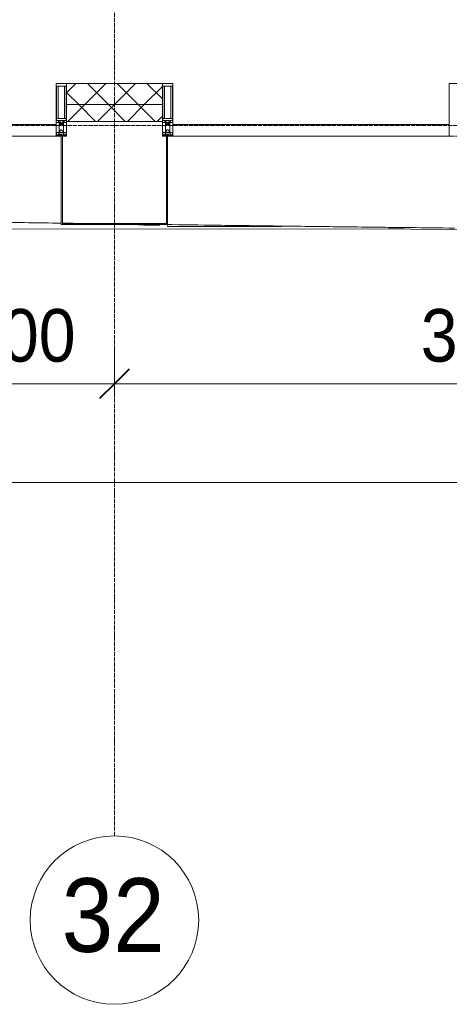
# Model space of a CAD drawing. Header units: millimetres. Extents: x 104173 to 188470, y 7718 to 222239.
# Tile 29 of 50: x 125500 to 127540, y 11226 to 15903. Entities that reach past the tile are written whole.
import ezdxf

# ---------------------------------------------------------------- set-up
doc = ezdxf.new("R2010")
doc.units = ezdxf.units.MM
doc.linetypes.add('ADSK_Линия сетки', pattern=[25, 20, -2.5, 0, -2.5])
doc.linetypes.add('Линия сетки', pattern=[25, 20, -2.5, 0, -2.5])
for name, color, linetype, lineweight in [('Импосты витража', 7, 'Continuous', 18), ('Колонны', 7, 'Continuous', 18), ('Оси', 7, 'Continuous', 9), ('Панели витража', 7, 'Continuous', 18), ('Размеры', 7, 'Continuous', 9), ('Размеры-100', 7, 'Continuous', 9), ('Стены разрез', 7, 'Continuous', 40), ('Стены штриховка', 7, 'Continuous', 40), ('Форма', 7, 'Continuous', 18), ('Формообразующий элемент-перекрытие', 7, 'Continuous', 18), ('Элементы узлов', 7, 'Continuous', 18)]:
    doc.layers.add(name, color=color, linetype=linetype, lineweight=lineweight)
doc.styles.add('Arial', font='arial.ttf', dxfattribs={"width": 0.9, "height": 350})
doc.styles.add('Arial_3', font='arial.ttf', dxfattribs={"width": 0.9, "height": 250})
doc.dimstyles.new('Основной_2_5_мм', dxfattribs={"dimscale": 304.8, "dimtxt": 255.06485, "dimasz": 0.463911, "dimexe": 0.492126, "dimexo": 0.492126, "dimgap": 0.098425, "dimtad": 1, "dimdec": 0, "dimdsep": 46, "dimtxsty": 'Arial_3', "dimblk1": 'OBLIQUE', "dimblk2": 'OBLIQUE', "dimsah": 1, "dimcen": 0.09, "dimdle": 0.492126, "dimazin": 2, "dimtfac": 1, "dimtdec": 4, "dimtix": 1, "dimtmove": 0, "dimatfit": 3, "dimfxl": 1, "dimtvp": 1, "dimtolj": 1, "dimtzin": 0, "dimlwd": 20, "dimlwe": 20, "dimarcsym": 2})
pattern_1 = [(45, (0, 0), (-70.71068, 70.71068), []), (135, (0, 0), (-70.71068, -70.71068), [])]

# ---------------------------------------------------------------- blocks, each defined once
blk = doc.blocks.new('System Panel - A_PAN_Glass-7508020-МКСС_К4_L22_74_700_')
at = {"layer": 'Панели витража', "color": 253, "lineweight": 5, "true_color": 0xaaaaaa}
for p, q in [((656.25, 55), (-656.25, 55)), ((-656.25, 55), (-656.25, 0)), ((656.25, 0), (656.25, 55)), ((-656.25, 0), (656.25, 0))]:
    blk.add_line(p, q, dxfattribs=at)
blk = doc.blocks.new('Rectangular Mullion - 50Wx250H-2623690-МКСС_К4_L22_74_700_')
at = {"layer": 'Элементы узлов', "color": 253, "lineweight": 5, "true_color": 0xaaaaaa}
for p, q in [((-25, 65.2), (-25, 250)), ((-25, 250), (0, 250)), ((-23, 237.3), (0, 237.3)), ((-23, 237.3), (-23, 73.6)), ((-14.9, 84), (-14.9, 237.3)), ((25, 250), (0, 250)), ((23, 237.3), (0, 237.3)), ((14.9, 84), (14.9, 237.3)), ((23, 237.3), (23, 73.6)), ((25, 65.2), (25, 250)), ((-14, 65.2), (-25, 65.2)), ((0, 84), (-23, 84)), ((-0.5, 73.6), (-23, 73.6)), ((-14, 71.3), (-14, 65.2)), ((-10, 71.3), (-14, 71.3)), ((-10, 53), (-10, 71.3)), ((-8.7, 53), (-10, 53)), ((-10, 53), (-10, 17)), ((-8.7, 53), (-7, 54.7)), ((-7, 65.2), (-5.9, 67.3)), ((-7, 65.2), (-7, 54.7)), ((-4.1, 67.3), (-5.9, 67.3)), ((-4.1, 67.3), (-2.9, 65.1)), ((-2.9, 65.1), (-2.9, 54.6)), ((-1.3, 53), (-2.9, 54.6)), ((0, 53), (-1.3, 53)), ((0, 84), (23, 84)), ((0, 53), (1.3, 53)), ((0.5, 73.6), (23, 73.6)), ((1.3, 53), (2.9, 54.6)), ((4.1, 67.3), (2.9, 65.1)), ((2.9, 65.1), (2.9, 54.6)), ((4.1, 67.3), (5.9, 67.3)), ((7, 65.2), (5.9, 67.3)), ((7, 65.2), (7, 54.7)), ((8.7, 53), (7, 54.7)), ((8.7, 53), (10, 53)), ((10, 71.3), (14, 71.3)), ((10, 53), (10, 71.3)), ((10, 53), (10, 17)), ((14, 71.3), (14, 65.2)), ((14, 65.2), (25, 65.2)), ((-23.8, 14.6), (-25, 14.2)), ((-25, 0), (-25, 14.2)), ((-22.3, 17), (-23.8, 17)), ((-23.8, 17), (-23.8, 14.6)), ((-22.5, 10.6), (-23.8, 14.6)), ((-22.5, 10.6), (-23.7, 9.9)), ((-23.7, 1.3), (-23.7, 9.9)), ((-23.7, 1.3), (-11.8, 1.3)), ((-23.2, 10.2), (-22.5, 8)), ((-22.5, 8), (-22.5, 4.5)), ((-21.3, 4.5), (-22.5, 4.5)), ((-22.3, 17), (-22.3, 16)), ((-22.3, 16), (-21.3, 16)), ((-19, 17.6), (-21.3, 16)), ((-21.3, 4.5), (-21.3, 6.5)), ((-21.3, 6.5), (-14.2, 6.5)), ((-18.4, 16.6), (-19, 17.6)), ((-7.4, 16.6), (-18.4, 16.6)), ((-14.2, 6.5), (-14.2, 4.5)), ((-13.2, 4.5), (-14.2, 4.5)), ((-13.2, 4.5), (-12.2, 7.2)), ((-12.7, 7.6), (-11.3, 11.4)), ((-12.7, 7.6), (-11.8, 6.9)), ((-12.2, 9), (-12.2, 14.8)), ((-12.2, 14.8), (0, 14.8)), ((-11.8, 1.3), (-11.8, 6.9)), ((-10.5, 11.2), (-11.3, 11.4)), ((-10.5, 1.5), (-10.5, 11.2)), ((-4.8, 1.5), (-10.5, 1.5)), ((-10, 17), (-7.5, 17)), ((-8.5, 23), (-1.5, 30)), ((-8.5, 18.5), (-8.5, 23)), ((-7.5, 18.5), (-8.5, 18.5)), ((-7.5, 17), (-7.5, 18.5)), ((-7.4, 18), (-7.4, 16.6)), ((-2.6, 18), (-7.4, 18)), ((0, 8), (-4.8, 8)), ((-4.8, 1.5), (-4.8, 8)), ((-2.6, 18), (-2.6, 16.8)), ((-2.6, 16.8), (0, 16.8)), ((-1.5, 30), (0, 30)), ((1.5, 30), (0, 30)), ((2.6, 16.8), (0, 16.8)), ((0, 14.8), (0, 16.8)), ((0, 14.8), (0, 16.8)), ((12.2, 14.8), (0, 14.8)), ((0, 0), (0, 8)), ((0, 8), (4.8, 8)), ((0, 0), (0, 8)), ((8.5, 23), (1.5, 30)), ((2.6, 18), (2.6, 16.8)), ((2.6, 18), (7.4, 18)), ((4.8, 1.5), (4.8, 8)), ((4.8, 1.5), (10.5, 1.5)), ((7.4, 18), (7.4, 16.6)), ((7.4, 16.6), (18.4, 16.6)), ((7.5, 18.5), (8.5, 18.5)), ((7.5, 17), (7.5, 18.5)), ((10, 17), (7.5, 17)), ((8.5, 18.5), (8.5, 23)), ((10.5, 11.2), (11.3, 11.4)), ((10.5, 1.5), (10.5, 11.2)), ((12.7, 7.6), (11.3, 11.4)), ((12.7, 7.6), (11.8, 6.9)), ((11.8, 1.3), (11.8, 6.9)), ((23.7, 1.3), (11.8, 1.3)), ((12.2, 9), (12.2, 14.8)), ((13.2, 4.5), (12.2, 7.2)), ((13.2, 4.5), (14.2, 4.5)), ((21.3, 6.5), (14.2, 6.5)), ((14.2, 6.5), (14.2, 4.5)), ((18.4, 16.6), (19, 17.6)), ((19, 17.6), (21.3, 16)), ((22.3, 16), (21.3, 16)), ((21.3, 4.5), (21.3, 6.5)), ((21.3, 4.5), (22.5, 4.5)), ((22.3, 17), (22.3, 16)), ((22.3, 17), (23.8, 17)), ((22.5, 10.6), (23.8, 14.6)), ((22.5, 10.6), (23.7, 9.9)), ((23.2, 10.2), (22.5, 8)), ((22.5, 8), (22.5, 4.5)), ((23.7, 1.3), (23.7, 9.9)), ((23.8, 17), (23.8, 14.6)), ((23.8, 14.6), (25, 14.2)), ((25, 0), (25, 14.2)), ((-25, 0), (0, 0)), ((25, 0), (0, 0))]:
    blk.add_line(p, q, dxfattribs=at)
for centre, start, end in [((-0.5, 73.1), 360, 90), ((0.5, 73.1), 90, 180)]:
    blk.add_arc(centre, 0.5, start, end, dxfattribs=at)
blk = doc.blocks.new('Rectangular Mullion - R_StandardFrame_50Wx250H-V32-МКСС_К4_L22_74_700_')
at = {"layer": 'Импосты витража', "color": 253, "lineweight": 5, "true_color": 0xaaaaaa}
for p, q in [((-25, -250), (-25, 0)), ((-25, 0), (0, 0)), ((5, 0), (25, 0)), ((25, 0), (25, -250)), ((25, -250), (-25, -250))]:
    blk.add_line(p, q, dxfattribs=at)
blk = doc.blocks.new('Rectangular Mullion - R_StandardFrame_50Wx250H-7505731-МКСС_К4_L22_74_700_')
at = {"layer": 'Импосты витража', "color": 253, "lineweight": 5, "true_color": 0xaaaaaa}
for p, q in [((-25, -250), (-25, 0)), ((-25, 0), (-5, 0)), ((0, 0), (25, 0)), ((25, 0), (25, -250)), ((25, -250), (-25, -250))]:
    blk.add_line(p, q, dxfattribs=at)
blk = doc.blocks.new('Rectangular Mullion - R_StandardFrame_50Wx250H-V33-МКСС_К4_L22_74_700_')
at = {"layer": 'Импосты витража', "color": 253, "lineweight": 5, "true_color": 0xaaaaaa}
for p, q in [((-25, -250), (-25, 0)), ((-25, 0), (0, 0)), ((5, 0), (25, 0)), ((25, 0), (25, -17)), ((25, -57), (25, -250)), ((25, -250), (-25, -250))]:
    blk.add_line(p, q, dxfattribs=at)
blk = doc.blocks.new('System Panel - A_PAN_Glass-7508972-МКСС_К4_L22_74_700_')
at = {"layer": 'Панели витража', "color": 253, "lineweight": 5, "true_color": 0xaaaaaa}
for p, q in [((656.25, 55), (-656.25, 55)), ((-656.25, 55), (-656.25, 0)), ((656.25, 0), (656.25, 55)), ((-656.25, 0), (656.25, 0))]:
    blk.add_line(p, q, dxfattribs=at)
blk = doc.blocks.new('A_SLK_PAN_Type1 - Прямой тип панели-6537825-МКСС_К4_L22_74_700_')
at = {"layer": 'Колонны', "lineweight": 5}
for p, q in [((-252.5, 420), (252.5, 420)), ((-252.5, 0), (-252.5, 420)), ((-247.5, 415), (-247.5, 0)), ((247.5, 415), (-247.5, 415)), ((247.5, 0), (247.5, 415)), ((252.5, 420), (252.5, 0)), ((-247.5, 0), (-252.5, 0)), ((252.5, 0), (247.5, 0))]:
    blk.add_line(p, q, dxfattribs=at)
blk = doc.blocks.new('A_OGR_PAN_Отлив - A_OGR_PAN_Отлив-6121893-МКСС_К4_L22_74_700_')
at = {"layer": 'Колонны', "color": 253, "lineweight": 5, "true_color": 0xaaaaaa}
for q in [(-681.2, -423.9), (-139.9, -430)]:
    blk.add_line((-681.2, -430), q, dxfattribs=at)
blk = doc.blocks.new('135_SLK_K4_AR_FCD_rvt-1-МКСС_К4_L22_74_700_')
at = {"layer": 'Стены разрез', "lineweight": 5, "true_color": 0xaaaaaa}
h = blk.add_hatch(dxfattribs=at)
h.set_pattern_fill('FP_4', color=253, style=0, pattern_type=2)
h.set_pattern_definition(pattern_1)
h.paths.add_polyline_path([(125722.5, 15500), (126177.5, 15500), (126177.5, 15600), (125722.5, 15600)])
h = blk.add_hatch(dxfattribs=at)
h.set_pattern_fill('FP_4', color=253, style=0, pattern_type=2)
h.set_pattern_definition(pattern_1)
h.paths.add_polyline_path([(125722.5, 15420), (126177.5, 15420), (126177.5, 15500), (125722.5, 15500)])
at = {"layer": 'Стены разрез', "color": 253, "lineweight": 9, "true_color": 0xaaaaaa}
for p, q in [((126177.5, 15600), (125722.5, 15600)), ((125722.5, 15600), (125722.5, 15420)), ((126177.5, 15420), (126177.5, 15600)), ((125722.5, 15420), (126177.5, 15420))]:
    blk.add_line(p, q, dxfattribs=at)
at = {"layer": 'Стены штриховка', "color": 253, "lineweight": 9, "true_color": 0xaaaaaa}
blk.add_line((126177.5, 15500), (125722.5, 15500), dxfattribs=at)
at = {"layer": 'Форма', "color": 253, "lineweight": 5, "true_color": 0xaaaaaa, "flags": 128}
blk.add_lwpolyline([(114341.6, 14827.2), (118320, 14866.3), (121358.5, 14890.7), (123765.7, 14904.4), (125726.1, 14909.6), (127355.1, 14908.1), (128728.7, 14900.7), (129025, 14898.2)], dxfattribs=at)
at = {"layer": 'Форма', "color": 253, "lineweight": 9, "true_color": 0xaaaaaa}
for points, knots in [([(124334.9, 14957.2), (124375.2, 14956.5), (124466.3, 14955), (124608.3, 14952.8), (124760.8, 14950.4), (124964, 14947.2), (125217.8, 14943.4), (125471.7, 14939.7), (125631.6, 14937.4), (125689.9, 14936.6), (125697.4, 14936.5)], [-0.46473626, -0.46473626, -0.46473626, -0.46473626, -0.46022727, -0.45454545, -0.44886364, -0.44318182, -0.43181818, -0.42045455, -0.41477273, -0.41393383, -0.41393383, -0.41393383, -0.41393383]), ([(126192.2, 14929.8), (126273.8, 14928.7), (126456.9, 14926.3), (126690.8, 14923.3), (126894, 14920.8), (127046.5, 14919), (127199, 14917.2), (127371.8, 14915.2), (127493.8, 14913.8), (127565, 14913)], [-0.39549099, -0.39549099, -0.39549099, -0.39549099, -0.38636364, -0.375, -0.36931818, -0.36363636, -0.35795455, -0.35227273, -0.34430454, -0.34430454, -0.34430454, -0.34430454])]:
    blk.add_open_spline(points, degree=3, knots=knots, dxfattribs=at)
blk.add_open_spline([(125702.4, 14936.4), (125737.2, 14935.9), (125771.9, 14935.5), (125806.7, 14935)], degree=3, dxfattribs=at)
at = {"layer": 'Формообразующий элемент-перекрытие', "color": 253, "lineweight": 5, "true_color": 0xaaaaaa}
blk.add_open_spline([(126165, 14926.7), (126131.6, 14927.1), (126098.2, 14927.5), (126064.8, 14927.9)], degree=3, dxfattribs=at)
blk.add_open_spline([(127325, 14913.8), (127314.1, 14913.9), (127289.1, 14914.1), (127264, 14914.4), (127249.8, 14914.5)], degree=3, knots=[0.346637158, 0.346637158, 0.346637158, 0.346637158, 0.347826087, 0.349386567, 0.349386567, 0.349386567, 0.349386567], dxfattribs=at)
at = {"layer": 'Импосты витража', "color": 253, "lineweight": 5, "true_color": 0xaaaaaa}
for p in [(125697.5, 15350), (126202.5, 15350)]:
    blk.add_blockref('Rectangular Mullion - 50Wx250H-2623690-МКСС_К4_L22_74_700_', p, dxfattribs=at)
at = {"layer": 'Импосты витража', "color": 253, "lineweight": 5, "true_color": 0xaaaaaa, "extrusion": (0, 0, -1), "rotation": 180}
for name, p in [('Rectangular Mullion - R_StandardFrame_50Wx250H-V32-МКСС_К4_L22_74_700_', (-125697.5, 15350)), ('Rectangular Mullion - R_StandardFrame_50Wx250H-7505731-МКСС_К4_L22_74_700_', (-126202.5, 15350)), ('Rectangular Mullion - R_StandardFrame_50Wx250H-V33-МКСС_К4_L22_74_700_', (-127565, 15350))]:
    blk.add_blockref(name, p, dxfattribs=at)
at = {"layer": 'Колонны', "color": 253, "lineweight": 5, "true_color": 0xaaaaaa, "rotation": 180}
blk.add_blockref('A_SLK_PAN_Type1 - Прямой тип панели-6537825-МКСС_К4_L22_74_700_', (125950, 15350), dxfattribs=at)
at = {"layer": 'Колонны', "color": 253, "lineweight": 5, "true_color": 0xaaaaaa}
blk.add_blockref('A_OGR_PAN_Отлив - A_OGR_PAN_Отлив-6121893-МКСС_К4_L22_74_700_', (126883.8, 15350), dxfattribs=at)
at = {"layer": 'Панели витража', "color": 253, "lineweight": 5, "true_color": 0xaaaaaa}
for name, p in [('System Panel - A_PAN_Glass-7508972-МКСС_К4_L22_74_700_', (125016.3, 15350)), ('System Panel - A_PAN_Glass-7508020-МКСС_К4_L22_74_700_', (126883.8, 15350))]:
    blk.add_blockref(name, p, dxfattribs=at)
blk = doc.blocks.new('Ось сетки - Круг_Ø8 мм-6577-МКСС_К4_L22_74_700_')
at = {"layer": 'Оси', "lineweight": 20}
for start, end in [(360, 180), (180, 360)]:
    blk.add_arc((0, 0), 4, start, end, dxfattribs=at)
blk = doc.blocks.new('DIMBLOCK8-МКСС_К4_L22_74_700_')
at = {"layer": 'Размеры-100', "lineweight": 20, "transparency": 16777216}
for p, q in [((125050, 14173.9), (125050, 14323.9)), ((125950, 14173.9), (125950, 14323.9)), ((125050, 14173.9), (125950, 14173.9)), ((125050, 14173.9), (125050, 14123.9)), ((125950, 14173.9), (125950, 14123.9))]:
    blk.add_line(p, q, dxfattribs=at)
at = {"layer": 'Размеры-100', "lineweight": 40, "transparency": 16777216}
for p, q in [((125050, 14173.9), (125120.7, 14244.6)), ((125950, 14173.9), (126020.7, 14244.6)), ((125050, 14173.9), (124979.3, 14103.2)), ((125950, 14173.9), (125879.3, 14103.2))]:
    blk.add_line(p, q, dxfattribs=at)
at = {"layer": 'Размеры-100', "color": 0, "lineweight": 20, "transparency": 16777216, "insert": (125241, 14528.5), "char_height": 250, "width": 621.573, "attachment_point": 1, "line_spacing_factor": 0.941778, "style": 'Arial_3'}
blk.add_mtext('900', dxfattribs=at)
blk = doc.blocks.new('_Oblique')
at = {"color": 0, "linetype": 'ByBlock', "lineweight": -2}
blk.add_line((-0.5, -0.5), (0.5, 0.5), dxfattribs=at)
blk = doc.blocks.new('DIMBLOCK9-МКСС_К4_L22_74_700_')
at = {"layer": 'Размеры-100', "lineweight": 20, "transparency": 16777216}
for p, q in [((125950, 14173.9), (125950, 14323.9)), ((129550, 14173.9), (129550, 14323.9)), ((125950, 14173.9), (129550, 14173.9)), ((125950, 14173.9), (125950, 14123.9)), ((129550, 14173.9), (129550, 14123.9))]:
    blk.add_line(p, q, dxfattribs=at)
at = {"layer": 'Размеры-100', "lineweight": 40, "transparency": 16777216}
for p, q in [((125950, 14173.9), (126020.7, 14244.6)), ((129550, 14173.9), (129620.7, 14244.6)), ((125950, 14173.9), (125879.3, 14103.2)), ((129550, 14173.9), (129479.3, 14103.2))]:
    blk.add_line(p, q, dxfattribs=at)
at = {"layer": 'Размеры-100', "color": 0, "lineweight": 20, "transparency": 16777216, "insert": (127404.7, 14528.5), "char_height": 250, "width": 828.765, "attachment_point": 1, "line_spacing_factor": 0.941778, "style": 'Arial_3'}
blk.add_mtext('3600', dxfattribs=at)
blk = doc.blocks.new('DIMBLOCK12-МКСС_К4_L22_74_700_')
at = {"layer": 'Размеры-100', "lineweight": 20, "transparency": 16777216}
for p, q in [((107950, 13704.1), (107950, 13854.1)), ((136750, 13704.1), (136750, 13854.1)), ((107800, 13704.1), (136900, 13704.1)), ((107950, 13704.1), (107950, 13654.1)), ((136750, 13704.1), (136750, 13654.1))]:
    blk.add_line(p, q, dxfattribs=at)
at = {"layer": 'Размеры-100', "lineweight": 40, "transparency": 16777216}
for p, q in [((107950, 13704.1), (108020.7, 13774.8)), ((136750, 13704.1), (136820.7, 13774.8)), ((107950, 13704.1), (107879.3, 13633.4)), ((136750, 13704.1), (136679.3, 13633.4))]:
    blk.add_line(p, q, dxfattribs=at)
at = {"layer": 'Размеры-100', "color": 0, "lineweight": 20, "transparency": 16777216, "insert": (121918.4, 14058.7), "char_height": 250, "width": 1035.956, "attachment_point": 1, "line_spacing_factor": 0.941778, "style": 'Arial_3'}
blk.add_mtext('28800', dxfattribs=at)

msp = doc.modelspace()

# ---------------------------------------------------------------- linework, layer by layer
at = {"layer": 'Оси', "linetype": 'Линия сетки'}
msp.add_line((125950, 12025.7), (125950, 33100), dxfattribs=at)
at = {"layer": 'Оси', "linetype": 'ADSK_Линия сетки'}
msp.add_line((136991.6, 15400), (104991.1, 15400), dxfattribs=at)

# ---------------------------------------------------------------- block references
at = {"lineweight": 5}
msp.add_blockref('135_SLK_K4_AR_FCD_rvt-1-МКСС_К4_L22_74_700_', (0, 0), dxfattribs=at)
at = {"layer": 'Оси', "lineweight": 20, "xscale": 99.99999999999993, "yscale": 99.99999999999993, "zscale": 99.99999999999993}
msp.add_blockref('Ось сетки - Круг_Ø8 мм-6577-МКСС_К4_L22_74_700_', (125950, 11625.7), dxfattribs=at)

# ---------------------------------------------------------------- texts
at = {"layer": 'Оси', "char_height": 350, "attachment_point": 1, "style": 'Arial'}
for s, insert, width in [('31/2', (124611.8, 11824.7), 1060.633), ('32', (125699.4, 11824.7), 606.076)]:
    msp.add_mtext(s, dxfattribs=dict(at, insert=insert, width=width))

# ---------------------------------------------------------------- dimensions: what is measured, and where the dimension line sits
at = {"layer": 'Размеры', "lineweight": 20}
for base, p1, p2, override, picture, middle in [((125950, 14173.9), (125050, 14273.9), (125950, 14273.9), {"dimpost": '<>', "dimfxl": 900}, 'DIMBLOCK8-МКСС_К4_L22_74_700_', (125500, 14331.6)), ((129550, 14173.9), (125950, 14273.9), (129550, 14273.9), {"dimpost": '<>', "dimfxl": 3600}, 'DIMBLOCK9-МКСС_К4_L22_74_700_', (127750, 14331.6)), ((136750, 13704.1), (107950, 13804.1), (136750, 13804.1), {"dimpost": '<>', "dimfxl": 28800}, 'DIMBLOCK12-МКСС_К4_L22_74_700_', (122350, 13861.8))]:
    dim = msp.add_linear_dim(base=base, p1=p1, p2=p2, dimstyle='Основной_2_5_мм', override=override, dxfattribs=at)
    dim.commit()
    dim.dimension.update_dxf_attribs({"geometry": picture, "text_midpoint": middle})

doc.saveas('drawing.dxf')
